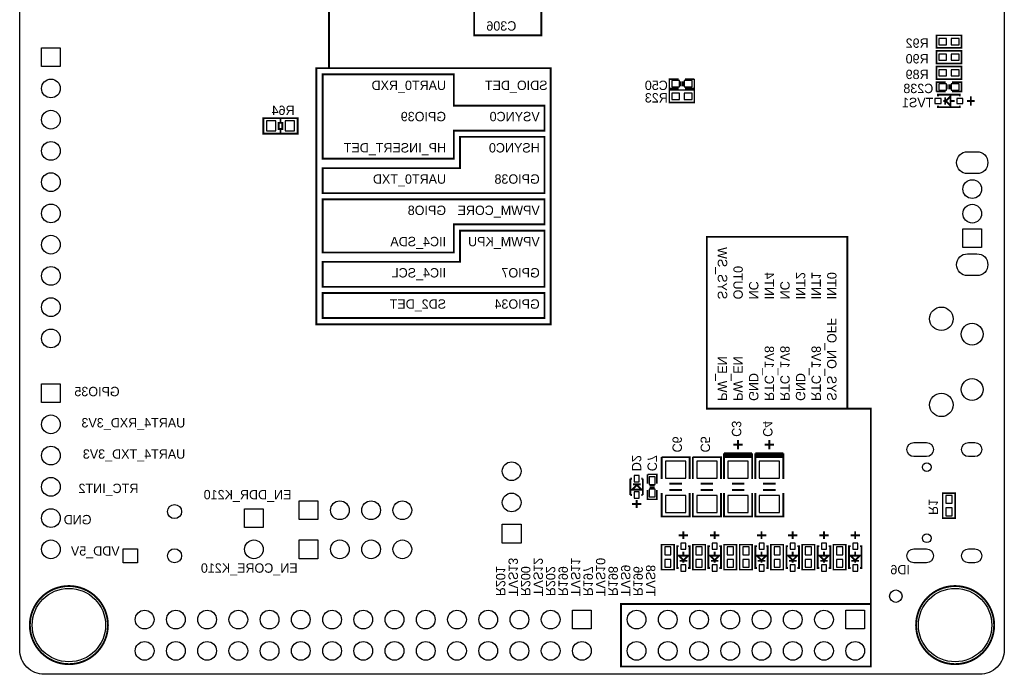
# Model space of a CAD drawing. Extents: x 0 to 80, y 0 to 145.
# Tile 1 of 5: x 0 to 80, y 0 to 53. Entities that reach past the tile are written whole.
import ezdxf

# ---------------------------------------------------------------- set-up
doc = ezdxf.new("R2010")
doc.units = 0
for name, color, linetype in [('BG_OUTLINE', 7, 'CONTINUOUS'), ('BG_SILKSCREEN_BOTTOM', 23, 'CONTINUOUS'), ('PG_SILKSCREEN_BOTTOM', 23, 'CONTINUOUS'), ('PIN_BOTTOM', 132, 'CONTINUOUS'), ('RD_SILKSCREEN_BOTTOM', 23, 'CONTINUOUS')]:
    doc.layers.add(name, color=color, linetype=linetype)

msp = doc.modelspace()

# ---------------------------------------------------------------- linework, layer by layer
at = {"layer": 'BG_OUTLINE'}
msp.add_lwpolyline([(1.999996, 139.999974), (78.068424, 139.999974, -0.414214), (80.06842, 137.999978), (80.06842, 1.999996, -0.414214), (78.068424, 0), (1.999996, 0, -0.414214), (0, 1.999996), (0, 56.291734)], format="xyb", dxfattribs=at)
at = {"layer": 'BG_SILKSCREEN_BOTTOM', "const_width": 0.1524}
for points in [[(37.719, 73.66), (38.227, 73.66), (38.227, 67.691), (42.418, 67.691), (42.418, 51.943), (36.957, 51.943), (36.957, 55.626), (38.862, 55.626), (38.862, 67.691)], [(6.858, 61.976), (25.146, 61.976), (25.146, 49.276)], [(43.18, 49.022), (43.18, 28.448), (24.13, 28.448), (24.13, 49.276), (43.18, 49.276), (43.18, 48.514)], [(34.29, 41.91), (24.638, 41.91), (24.638, 48.768), (35.306, 48.768), (35.306, 46.228), (42.672, 46.228), (42.672, 44.196), (35.306, 44.196), (35.306, 41.91), (34.29, 41.91)], [(28.448, 39.116), (42.672, 39.116), (42.672, 43.688), (35.814, 43.688), (35.814, 41.148), (24.638, 41.148), (24.638, 39.116), (28.448, 39.116)], [(34.798, 34.29), (35.306, 34.29), (35.306, 36.576), (42.672, 36.576), (42.672, 38.608), (24.638, 38.608), (24.638, 34.29), (28.702, 34.29)], [(28.702, 31.496), (24.638, 31.496), (24.638, 33.528), (35.814, 33.528), (35.814, 36.068), (42.672, 36.068), (42.672, 31.496), (28.448, 31.496)], [(69.215, 5.715), (69.215, 21.59), (55.88, 21.59), (55.88, 35.56), (67.31, 35.56), (67.31, 21.59), (67.945, 21.59)], [(34.798, 34.29), (28.448, 34.29)], [(29.464, 28.956), (42.672, 28.956), (42.672, 30.988), (24.638, 30.988), (24.638, 28.956), (29.464, 28.956)], [(49.53, 0.635), (69.215, 0.635), (69.215, 5.715), (48.895, 5.715), (48.895, 0.635), (50.165, 0.635)]]:
    msp.add_lwpolyline(points, dxfattribs=at)
at = {"layer": 'PG_SILKSCREEN_BOTTOM'}
for points, const_width in [([(74.549, 50.927), (76.581, 50.927), (76.581, 51.943), (74.549, 51.943), (74.549, 50.927)], 0.127), ([(74.549, 49.657), (76.581, 49.657), (76.581, 50.673), (74.549, 50.673), (74.549, 49.657)], 0.127), ([(74.549, 48.387), (76.581, 48.387), (76.581, 49.403), (74.549, 49.403), (74.549, 48.387)], 0.127), ([(53.594, 48.387), (52.832, 48.387), (52.832, 47.625), (53.594, 47.625)], 0.127), ([(53.7718, 48.2092), (53.7718, 47.8028)], 0.127), ([(53.9242, 48.2092), (53.9242, 47.8028)], 0.127), ([(54.864, 48.387), (54.102, 48.387)], 0.127), ([(54.102, 47.625), (54.864, 47.625), (54.864, 48.387)], 0.127), ([(75.311, 48.133), (74.549, 48.133), (74.549, 47.371)], 0.127), ([(75.819, 47.371), (76.581, 47.371), (76.581, 48.133), (75.819, 48.133)], 0.127), ([(54.864, 47.498), (52.832, 47.498), (52.832, 46.482), (54.864, 46.482), (54.864, 47.498)], 0.127), ([(74.549, 47.371), (75.311, 47.371)], 0.127), ([(75.4888, 47.5488), (75.4888, 47.9552)], 0.127), ([(75.6412, 47.5488), (75.6412, 47.9552)], 0.127), ([(76.454, 46.99), (76.454, 47.117), (74.676, 47.117), (74.676, 46.99)], 0.1524), ([(75.311, 46.609), (75.1078, 46.609)], 0.1524), ([(75.2602, 46.9138), (75.2602, 46.3042)], 0.1524), ([(75.692, 46.863), (75.692, 46.228), (75.311, 46.609), (75.692, 46.99), (75.692, 46.863)], 0.1524), ([(75.7174, 46.609), (76.0222, 46.609)], 0.1524), ([(77.6605, 46.609), (77.0255, 46.609)], 0.1524), ([(77.343, 46.228), (77.343, 46.99)], 0.1524), ([(74.676, 46.228), (74.676, 46.101), (76.454, 46.101), (76.454, 46.228)], 0.1524), ([(19.812, 43.942), (22.606, 43.942), (22.606, 45.212), (19.812, 45.212), (19.812, 43.942)], 0.1524), ([(21.209, 43.9928), (21.209, 44.323), (21.0566, 44.323), (21.0566, 44.831), (21.3614, 44.831), (21.3614, 44.323), (21.209, 44.323)], 0.1524), ([(21.209, 44.831), (21.209, 45.212)], 0.1524), ([(58.801, 18.669), (58.039, 18.669)], 0.1524), ([(58.42, 19.05), (58.42, 18.288)], 0.1524), ([(61.341, 18.669), (60.579, 18.669)], 0.1524), ([(60.96, 19.05), (60.96, 18.288)], 0.1524), ([(52.197, 17.653), (52.197, 15.875)], 0.1524), ([(54.483, 15.875), (54.483, 17.653), (52.197, 17.653)], 0.1524), ([(54.737, 17.653), (54.737, 15.875)], 0.1524), ([(57.023, 15.875), (57.023, 17.653), (54.737, 17.653)], 0.1524), ([(59.563, 17.9578), (57.277, 17.9578)], 0.1524), ([(57.277, 17.9578), (57.277, 16.1798)], 0.1524), ([(59.563, 17.8054), (57.277, 17.8054)], 0.1524), ([(57.277, 17.653), (57.277, 15.875)], 0.1524), ([(59.563, 15.875), (59.563, 17.653), (57.277, 17.653)], 0.1524), ([(59.563, 16.1798), (59.563, 17.9578)], 0.1524), ([(62.103, 17.9578), (59.817, 17.9578)], 0.1524), ([(59.817, 17.9578), (59.817, 16.1798)], 0.1524), ([(62.103, 17.8054), (59.817, 17.8054)], 0.1524), ([(59.817, 17.653), (59.817, 15.875)], 0.1524), ([(62.103, 15.875), (62.103, 17.653), (59.817, 17.653)], 0.1524), ([(62.103, 16.1798), (62.103, 17.9578)], 0.1524), ([(51.054, 16.256), (51.054, 15.494)], 0.127), ([(51.816, 15.494), (51.816, 16.256), (51.054, 16.256)], 0.127), ([(49.784, 15.9004), (49.657, 15.9004)], 0.1524), ([(49.657, 15.9004), (49.657, 14.5796)], 0.1524), ([(50.4444, 15.0114), (49.8094, 15.0114), (50.1904, 15.3924), (50.5714, 15.0114), (50.4444, 15.0114)], 0.1524), ([(50.4952, 15.4432), (49.8856, 15.4432)], 0.1524), ([(50.673, 15.9004), (50.546, 15.9004)], 0.1524), ([(50.673, 14.5796), (50.673, 15.9004)], 0.1524), ([(51.2318, 15.3162), (51.6382, 15.3162)], 0.127), ([(51.2318, 15.1638), (51.6382, 15.1638)], 0.127), ([(52.832, 15.494), (53.848, 15.494)], 0.1524), ([(55.372, 15.494), (56.388, 15.494)], 0.1524), ([(57.912, 15.494), (58.928, 15.494)], 0.1524), ([(60.452, 15.494), (61.468, 15.494)], 0.1524), ([(49.657, 14.5796), (49.784, 14.5796)], 0.1524), ([(50.546, 14.5796), (50.673, 14.5796)], 0.1524), ([(51.054, 14.986), (51.054, 14.224), (51.816, 14.224), (51.816, 14.986)], 0.127), ([(52.197, 14.732), (52.197, 12.827), (54.483, 12.827), (54.483, 14.732)], 0.1524), ([(52.832, 14.986), (53.848, 14.986)], 0.1524), ([(54.737, 14.732), (54.737, 12.827), (57.023, 12.827), (57.023, 14.732)], 0.1524), ([(55.372, 14.986), (56.388, 14.986)], 0.1524), ([(57.277, 14.732), (57.277, 12.827), (59.563, 12.827), (59.563, 14.732)], 0.1524), ([(57.912, 14.986), (58.928, 14.986)], 0.1524), ([(59.817, 14.732), (59.817, 12.827), (62.103, 12.827), (62.103, 14.732)], 0.1524), ([(60.452, 14.986), (61.468, 14.986)], 0.1524), ([(75.057, 14.732), (75.057, 12.7), (76.073, 12.7), (76.073, 14.732), (75.057, 14.732)], 0.127), ([(49.784, 13.843), (50.546, 13.843)], 0.1524), ([(50.165, 13.5255), (50.165, 14.1605)], 0.1524), ([(54.356, 11.303), (53.594, 11.303)], 0.1524), ([(53.975, 11.6205), (53.975, 10.9855)], 0.1524), ([(56.896, 11.303), (56.134, 11.303)], 0.1524), ([(56.515, 11.6205), (56.515, 10.9855)], 0.1524), ([(60.706, 11.303), (59.944, 11.303)], 0.1524), ([(60.325, 11.6205), (60.325, 10.9855)], 0.1524), ([(63.246, 11.303), (62.484, 11.303)], 0.1524), ([(62.865, 11.6205), (62.865, 10.9855)], 0.1524), ([(65.786, 11.303), (65.024, 11.303)], 0.1524), ([(65.405, 11.6205), (65.405, 10.9855)], 0.1524), ([(68.326, 11.303), (67.564, 11.303)], 0.1524), ([(67.945, 11.6205), (67.945, 10.9855)], 0.1524), ([(52.197, 10.541), (52.197, 8.509), (53.213, 8.509), (53.213, 10.541), (52.197, 10.541)], 0.127), ([(53.594, 10.414), (53.467, 10.414), (53.467, 8.636), (53.594, 8.636)], 0.1524), ([(54.356, 8.636), (54.483, 8.636), (54.483, 10.414), (54.356, 10.414)], 0.1524), ([(54.737, 10.541), (54.737, 8.509), (55.753, 8.509), (55.753, 10.541), (54.737, 10.541)], 0.127), ([(56.134, 10.414), (56.007, 10.414), (56.007, 8.636), (56.134, 8.636)], 0.1524), ([(56.896, 8.636), (57.023, 8.636), (57.023, 10.414), (56.896, 10.414)], 0.1524), ([(57.277, 10.541), (57.277, 8.509), (58.293, 8.509), (58.293, 10.541), (57.277, 10.541)], 0.127), ([(58.547, 10.541), (58.547, 8.509), (59.563, 8.509), (59.563, 10.541), (58.547, 10.541)], 0.127), ([(59.944, 10.414), (59.817, 10.414), (59.817, 8.636), (59.944, 8.636)], 0.1524), ([(60.706, 8.636), (60.833, 8.636), (60.833, 10.414), (60.706, 10.414)], 0.1524), ([(61.087, 10.541), (61.087, 8.509), (62.103, 8.509), (62.103, 10.541), (61.087, 10.541)], 0.127), ([(62.484, 10.414), (62.357, 10.414), (62.357, 8.636), (62.484, 8.636)], 0.1524), ([(63.246, 8.636), (63.373, 8.636), (63.373, 10.414), (63.246, 10.414)], 0.1524), ([(63.627, 10.541), (63.627, 8.509), (64.643, 8.509), (64.643, 10.541), (63.627, 10.541)], 0.127), ([(65.024, 10.414), (64.897, 10.414), (64.897, 8.636), (65.024, 8.636)], 0.1524), ([(65.786, 8.636), (65.913, 8.636), (65.913, 10.414), (65.786, 10.414)], 0.1524), ([(66.167, 10.541), (66.167, 8.509), (67.183, 8.509), (67.183, 10.541), (66.167, 10.541)], 0.127), ([(67.564, 10.414), (67.437, 10.414), (67.437, 8.636), (67.564, 8.636)], 0.1524), ([(68.326, 8.636), (68.453, 8.636), (68.453, 10.414), (68.326, 10.414)], 0.1524), ([(53.721, 9.652), (54.356, 9.652), (53.975, 9.271), (53.594, 9.652), (53.721, 9.652)], 0.1524), ([(53.975, 9.6774), (53.975, 9.9822)], 0.1524), ([(56.261, 9.652), (56.896, 9.652), (56.515, 9.271), (56.134, 9.652), (56.261, 9.652)], 0.1524), ([(56.515, 9.6774), (56.515, 9.9822)], 0.1524), ([(60.071, 9.652), (60.706, 9.652), (60.325, 9.271), (59.944, 9.652), (60.071, 9.652)], 0.1524), ([(60.325, 9.6774), (60.325, 9.9822)], 0.1524), ([(62.611, 9.652), (63.246, 9.652), (62.865, 9.271), (62.484, 9.652), (62.611, 9.652)], 0.1524), ([(62.865, 9.6774), (62.865, 9.9822)], 0.1524), ([(65.151, 9.652), (65.786, 9.652), (65.405, 9.271), (65.024, 9.652), (65.151, 9.652)], 0.1524), ([(65.405, 9.6774), (65.405, 9.9822)], 0.1524), ([(67.691, 9.652), (68.326, 9.652), (67.945, 9.271), (67.564, 9.652), (67.691, 9.652)], 0.1524), ([(67.945, 9.6774), (67.945, 9.9822)], 0.1524), ([(53.6702, 9.2202), (54.2798, 9.2202)], 0.1524), ([(53.975, 9.271), (53.975, 9.0678)], 0.1524), ([(56.2102, 9.2202), (56.8198, 9.2202)], 0.1524), ([(56.515, 9.271), (56.515, 9.0678)], 0.1524), ([(60.0202, 9.2202), (60.6298, 9.2202)], 0.1524), ([(60.325, 9.271), (60.325, 9.0678)], 0.1524), ([(62.5602, 9.2202), (63.1698, 9.2202)], 0.1524), ([(62.865, 9.271), (62.865, 9.0678)], 0.1524), ([(65.1002, 9.2202), (65.7098, 9.2202)], 0.1524), ([(65.405, 9.271), (65.405, 9.0678)], 0.1524), ([(67.6402, 9.2202), (68.2498, 9.2202)], 0.1524), ([(67.945, 9.271), (67.945, 9.0678)], 0.1524)]:
    msp.add_lwpolyline(points, dxfattribs=dict(at, const_width=const_width))
at = {"layer": 'PG_SILKSCREEN_BOTTOM', "const_width": 0.1524}
for points in [[(7.174992, 3.999992, 1), (0.824992, 3.999992, 1), (7.174992, 3.999992)], [(79.243428, 3.999992, 1), (72.893428, 3.999992, 1), (79.243428, 3.999992)]]:
    msp.add_lwpolyline(points, format="xyb", dxfattribs=at)
at = {"layer": 'PIN_BOTTOM'}
for points in [[(74.7395, 51.689), (74.7395, 51.181), (75.3745, 51.181), (75.3745, 51.689)], [(75.7555, 51.689), (75.7555, 51.181), (76.3905, 51.181), (76.3905, 51.689)], [(1.778, 50.927), (3.302, 50.927), (3.302, 49.403), (1.778, 49.403)], [(74.7395, 50.419), (74.7395, 49.911), (75.3745, 49.911), (75.3745, 50.419)], [(75.7555, 50.419), (75.7555, 49.911), (76.3905, 49.911), (76.3905, 50.419)], [(74.7395, 49.149), (74.7395, 48.641), (75.3745, 48.641), (75.3745, 49.149)], [(75.7555, 49.149), (75.7555, 48.641), (76.3905, 48.641), (76.3905, 49.149)], [(53.6575, 47.752), (53.6575, 48.26), (53.0225, 48.26), (53.0225, 47.752)], [(54.6735, 47.752), (54.6735, 48.26), (54.0385, 48.26), (54.0385, 47.752)], [(53.6575, 46.736), (53.6575, 47.244), (53.0225, 47.244), (53.0225, 46.736)], [(54.6735, 46.736), (54.6735, 47.244), (54.0385, 47.244), (54.0385, 46.736)], [(74.7395, 48.006), (74.7395, 47.498), (75.3745, 47.498), (75.3745, 48.006)], [(75.7555, 48.006), (75.7555, 47.498), (76.3905, 47.498), (76.3905, 48.006)], [(74.422, 46.4058), (74.93, 46.4058), (74.93, 46.8122), (74.422, 46.8122)], [(76.2, 46.4058), (76.708, 46.4058), (76.708, 46.8122), (76.2, 46.8122)], [(20.066, 44.9834), (20.066, 44.1706), (20.828, 44.1706), (20.828, 44.9834)], [(21.59, 44.9834), (21.59, 44.1706), (22.352, 44.1706), (22.352, 44.9834)], [(76.70038, 36.206938), (78.22438, 36.206938), (78.22438, 34.682938), (76.70038, 34.682938)], [(1.778, 23.622), (3.302, 23.622), (3.302, 22.098), (1.778, 22.098)], [(54.1655, 17.3355), (52.5145, 17.3355), (52.5145, 15.9385), (54.1655, 15.9385)], [(56.7055, 17.3355), (55.0545, 17.3355), (55.0545, 15.9385), (56.7055, 15.9385)], [(59.2455, 17.3355), (57.5945, 17.3355), (57.5945, 15.9385), (59.2455, 15.9385)], [(61.7855, 17.3355), (60.1345, 17.3355), (60.1345, 15.9385), (61.7855, 15.9385)], [(49.9618, 16.1544), (49.9618, 15.6464), (50.3682, 15.6464), (50.3682, 16.1544)], [(51.689, 16.0655), (51.181, 16.0655), (51.181, 15.4305), (51.689, 15.4305)], [(49.9618, 14.8336), (49.9618, 14.3256), (50.3682, 14.3256), (50.3682, 14.8336)], [(51.689, 15.0495), (51.181, 15.0495), (51.181, 14.4145), (51.689, 14.4145)], [(54.1655, 14.5415), (52.5145, 14.5415), (52.5145, 13.1445), (54.1655, 13.1445)], [(56.7055, 14.5415), (55.0545, 14.5415), (55.0545, 13.1445), (56.7055, 13.1445)], [(59.2455, 14.5415), (57.5945, 14.5415), (57.5945, 13.1445), (59.2455, 13.1445)], [(61.7855, 14.5415), (60.1345, 14.5415), (60.1345, 13.1445), (61.7855, 13.1445)], [(75.819, 14.5415), (75.311, 14.5415), (75.311, 13.9065), (75.819, 13.9065)], [(22.733, 12.573), (22.733, 14.097), (24.257, 14.097), (24.257, 12.573)], [(18.288, 13.462), (19.812, 13.462), (19.812, 11.938), (18.288, 11.938)], [(75.819, 13.5255), (75.311, 13.5255), (75.311, 12.8905), (75.819, 12.8905)], [(40.767, 10.668), (39.243, 10.668), (39.243, 12.192), (40.767, 12.192)], [(22.733, 9.398), (22.733, 10.922), (24.257, 10.922), (24.257, 9.398)], [(54.1782, 10.16), (54.1782, 10.668), (53.7718, 10.668), (53.7718, 10.16)], [(56.7182, 10.16), (56.7182, 10.668), (56.3118, 10.668), (56.3118, 10.16)], [(60.5282, 10.16), (60.5282, 10.668), (60.1218, 10.668), (60.1218, 10.16)], [(63.0682, 10.16), (63.0682, 10.668), (62.6618, 10.668), (62.6618, 10.16)], [(65.6082, 10.16), (65.6082, 10.668), (65.2018, 10.668), (65.2018, 10.16)], [(68.1482, 10.16), (68.1482, 10.668), (67.7418, 10.668), (67.7418, 10.16)], [(8.427212, 10.205212), (9.570212, 10.205212), (9.570212, 9.062212), (8.427212, 9.062212)], [(52.959, 10.3505), (52.451, 10.3505), (52.451, 9.7155), (52.959, 9.7155)], [(55.499, 10.3505), (54.991, 10.3505), (54.991, 9.7155), (55.499, 9.7155)], [(58.039, 10.3505), (57.531, 10.3505), (57.531, 9.7155), (58.039, 9.7155)], [(59.309, 10.3505), (58.801, 10.3505), (58.801, 9.7155), (59.309, 9.7155)], [(61.849, 10.3505), (61.341, 10.3505), (61.341, 9.7155), (61.849, 9.7155)], [(64.389, 10.3505), (63.881, 10.3505), (63.881, 9.7155), (64.389, 9.7155)], [(66.929, 10.3505), (66.421, 10.3505), (66.421, 9.7155), (66.929, 9.7155)], [(52.959, 9.3345), (52.451, 9.3345), (52.451, 8.6995), (52.959, 8.6995)], [(54.1782, 8.382), (54.1782, 8.89), (53.7718, 8.89), (53.7718, 8.382)], [(55.499, 9.3345), (54.991, 9.3345), (54.991, 8.6995), (55.499, 8.6995)], [(56.7182, 8.382), (56.7182, 8.89), (56.3118, 8.89), (56.3118, 8.382)], [(58.039, 9.3345), (57.531, 9.3345), (57.531, 8.6995), (58.039, 8.6995)], [(59.309, 9.3345), (58.801, 9.3345), (58.801, 8.6995), (59.309, 8.6995)], [(60.5282, 8.382), (60.5282, 8.89), (60.1218, 8.89), (60.1218, 8.382)], [(61.849, 9.3345), (61.341, 9.3345), (61.341, 8.6995), (61.849, 8.6995)], [(63.0682, 8.382), (63.0682, 8.89), (62.6618, 8.89), (62.6618, 8.382)], [(64.389, 9.3345), (63.881, 9.3345), (63.881, 8.6995), (64.389, 8.6995)], [(65.6082, 8.382), (65.6082, 8.89), (65.2018, 8.89), (65.2018, 8.382)], [(66.929, 9.3345), (66.421, 9.3345), (66.421, 8.6995), (66.929, 8.6995)], [(68.1482, 8.382), (68.1482, 8.89), (67.7418, 8.89), (67.7418, 8.382)], [(46.482, 5.207), (46.482, 3.683), (44.958, 3.683), (44.958, 5.207)], [(68.707, 5.207), (68.707, 3.683), (67.183, 3.683), (67.183, 5.207)]]:
    msp.add_lwpolyline(points, close=True, dxfattribs=at)
for points in [[(77.84338, 40.705786), (77.08138, 40.705786, -1), (77.08138, 42.483786), (77.84338, 42.483786, -1)], [(77.84338, 32.406082), (77.08138, 32.406082, -1), (77.08138, 34.184082), (77.84338, 34.184082, -1)], [(72.721978, 18.841466), (73.737978, 18.841466, -1), (73.737978, 17.698466), (72.721978, 17.698466, -1)], [(77.156056, 18.841466), (77.664056, 18.841466, -1), (77.664056, 17.698466), (77.156056, 17.698466, -1)], [(72.721978, 10.201402), (73.737978, 10.201402, -1), (73.737978, 9.058402), (72.721978, 9.058402, -1)], [(77.156056, 10.201402), (77.664056, 10.201402, -1), (77.664056, 9.058402), (77.156056, 9.058402, -1)]]:
    msp.add_lwpolyline(points, format="xyb", close=True, dxfattribs=at)
for centre, radius in [((2.54, 47.625), 0.762), ((2.54, 45.085), 0.762), ((2.54, 42.545), 0.762), ((2.54, 40.005), 0.762), ((77.46238, 39.44493), 0.762), ((2.54, 37.465), 0.762), ((77.46238, 37.444934), 0.762), ((2.54, 34.925), 0.762), ((2.54, 32.385), 0.762), ((2.54, 29.845), 0.762), ((74.950066, 28.90012), 0.9525), ((2.54, 27.305), 0.762), ((77.449934, 27.649932), 0.889), ((77.449934, 23.150068), 0.889), ((74.950066, 21.89988), 0.9525), ((2.54, 20.32), 0.762), ((2.54, 17.78), 0.762), ((40.005, 16.51), 0.762), ((73.760076, 16.839946), 0.3556), ((2.54, 15.24), 0.762), ((40.005, 13.97), 0.762), ((12.591288, 13.226288), 0.5715), ((26.035, 13.335), 0.762), ((28.575, 13.335), 0.762), ((31.115, 13.335), 0.762), ((2.54, 12.7), 0.762), ((73.760076, 11.059922), 0.3556), ((2.54, 10.16), 0.762), ((19.05, 10.16), 0.762), ((26.035, 10.16), 0.762), ((28.575, 10.16), 0.762), ((31.115, 10.16), 0.762), ((12.591288, 9.633712), 0.5715), ((3.999992, 3.999992), 2.9845), ((71.247, 6.35), 0.508), ((76.068428, 3.999992), 2.9845), ((10.16, 4.445), 0.762), ((12.7, 4.445), 0.762), ((15.24, 4.445), 0.762), ((17.78, 4.445), 0.762), ((20.32, 4.445), 0.762), ((22.86, 4.445), 0.762), ((25.4, 4.445), 0.762), ((27.94, 4.445), 0.762), ((30.48, 4.445), 0.762), ((33.02, 4.445), 0.762), ((35.56, 4.445), 0.762), ((38.1, 4.445), 0.762), ((40.64, 4.445), 0.762), ((43.18, 4.445), 0.762), ((50.165, 4.445), 0.762), ((52.705, 4.445), 0.762), ((55.245, 4.445), 0.762), ((57.785, 4.445), 0.762), ((60.325, 4.445), 0.762), ((62.865, 4.445), 0.762), ((65.405, 4.445), 0.762), ((10.16, 1.905), 0.762), ((12.7, 1.905), 0.762), ((15.24, 1.905), 0.762), ((17.78, 1.905), 0.762), ((20.32, 1.905), 0.762), ((22.86, 1.905), 0.762), ((25.4, 1.905), 0.762), ((27.94, 1.905), 0.762), ((30.48, 1.905), 0.762), ((33.02, 1.905), 0.762), ((35.56, 1.905), 0.762), ((38.1, 1.905), 0.762), ((40.64, 1.905), 0.762), ((43.18, 1.905), 0.762), ((45.72, 1.905), 0.762), ((50.165, 1.905), 0.762), ((52.705, 1.905), 0.762), ((55.245, 1.905), 0.762), ((57.785, 1.905), 0.762), ((60.325, 1.905), 0.762), ((62.865, 1.905), 0.762), ((65.405, 1.905), 0.762), ((67.945, 1.905), 0.762)]:
    msp.add_circle(centre, radius, dxfattribs=at)

# ---------------------------------------------------------------- texts
at = {"layer": 'BG_SILKSCREEN_BOTTOM', "text_generation_flag": 2}
for s, p in [('UART0_RXD', (34.671, 47.498)), ('SDIO_DET', (42.926, 47.498)), ('GPIO39', (34.671, 44.958)), ('VSYNC0', (42.291, 44.958)), ('HP_INSERT_DET', (34.671, 42.418)), ('HSYNC0', (42.291, 42.418)), ('UART0_TXD', (34.671, 39.878)), ('GPIO38', (42.291, 39.878)), ('GPIO8', (34.671, 37.338)), ('VPWM_CORE', (42.291, 37.338)), ('IIC4_SDA', (34.671, 34.798)), ('VPWM_KPU', (42.291, 34.798)), ('IIC4_SCL', (34.671, 32.258)), ('GPIO7', (42.291, 32.258)), ('SD2_DET', (34.671, 29.718)), ('GPIO34', (42.291, 29.718)), ('GPIO35', (8.128, 22.606)), ('UART4_RXD_3V3', (13.462, 20.066)), ('UART4_TXD_3V3', (13.462, 17.526)), ('RTC_INT2', (9.652, 14.732)), ('EN_DDR_K210', (22.098, 14.224)), ('GND', (5.842, 12.192)), ('VDD_5V', (8.128, 9.652)), ('EN_CORE_K210', (22.606, 8.255))]:
    msp.add_text(s, height=0.762, dxfattribs=at).set_placement(p)
for s, p in [('SYS_SW', (56.769, 30.48)), ('OUT0', (58.039, 30.48)), ('INT4', (60.579, 30.48)), ('INT2', (63.119, 30.48)), ('INT1', (64.389, 30.48)), ('INT0', (65.659, 30.48)), ('NC', (59.309, 30.48)), ('NC', (61.849, 30.48)), ('SYS_ON_OFF', (65.659, 22.225)), ('RTC_1V8', (60.579, 22.225)), ('RTC_1V8', (61.849, 22.225)), ('RTC_1V8', (64.389, 22.225)), ('PW_EN', (56.769, 22.225)), ('PW_EN', (58.039, 22.225)), ('GND', (59.309, 22.225)), ('GND', (63.119, 22.225))]:
    msp.add_text(s, height=0.762, rotation=270, dxfattribs=at).set_placement(p)
at = {"layer": 'RD_SILKSCREEN_BOTTOM', "text_generation_flag": 2}
for s, p in [('C306', (40.386, 52.324)), ('R92', (73.914, 50.927)), ('R90', (73.914, 49.657)), ('R89', (73.914, 48.387)), ('C50', (52.705, 47.498)), ('R23', (52.705, 46.482)), ('C238', (74.295, 47.244)), ('TVS1', (74.295, 46.101)), ('R64', (22.352, 45.466)), ('ID6', (72.39, 8.128))]:
    msp.add_text(s, height=0.762, dxfattribs=at).set_placement(p)
for s, p in [('C3', (57.912, 19.304)), ('C4', (60.452, 19.304)), ('C6', (53.086, 18.034)), ('C5', (55.372, 18.034)), ('D2', (49.784, 16.51)), ('C7', (51.054, 16.51)), ('R1', (73.914, 12.954)), ('TVS13', (39.751, 6.35)), ('TVS12', (41.783, 6.35)), ('TVS11', (44.831, 6.35)), ('TVS10', (46.863, 6.35)), ('R201', (38.735, 6.35)), ('R200', (40.767, 6.35)), ('R202', (42.799, 6.35)), ('R199', (43.815, 6.35)), ('R197', (45.847, 6.35)), ('R198', (47.879, 6.35)), ('TVS9', (48.895, 6.35)), ('R196', (49.911, 6.35)), ('TVS8', (50.927, 6.35))]:
    msp.add_text(s, height=0.762, rotation=270, dxfattribs=at).set_placement(p)

doc.saveas('drawing.dxf')
